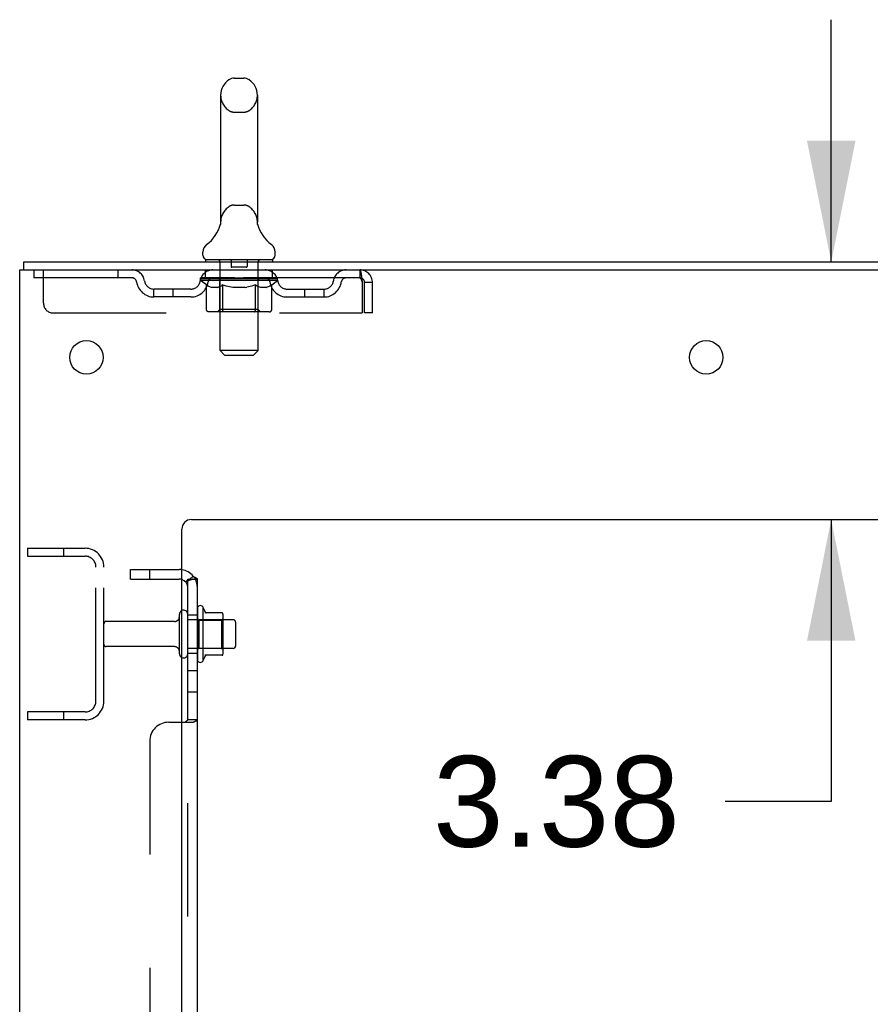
# Model space of a CAD drawing. Header units: inches. Extents: x 0 to 270, y 0 to 175.
# Tile 6 of 81: x 12 to 23, y 113 to 126. Entities that reach past the tile are written whole.
import ezdxf

# ---------------------------------------------------------------- set-up
doc = ezdxf.new("R2010")
doc.units = ezdxf.units.IN
doc.header["$LTSCALE"] = 14.84127
doc.header["$MEASUREMENT"] = 0
doc.linetypes.add('HIDDEN', pattern=[0.2, 0.1, -0.1])
doc.layers.get('0').update_dxf_attribs({"linetype": 'CONTINUOUS'})
for name, color, linetype in [('DEFAULT_2', 8, 'HIDDEN'), ('DIMENSIONS', 7, 'CONTINUOUS'), ('SUBPANEL', 7, 'CONTINUOUS')]:
    doc.layers.add(name, color=color, linetype=linetype)
doc.styles.get("Standard").update_dxf_attribs({"font": 'arial.ttf'})
doc.dimstyles.new('DIMSTYLE_1', dxfattribs={"dimtxt": 1.190476, "dimasz": 1.587302, "dimexe": 0.09, "dimexo": 0.07, "dimgap": 0.0375, "dimtad": 0, "dimtih": 1, "dimtoh": 1, "dimzin": 4, "dimdsep": 46, "dimtxsty": 'Standard', "dimblk": '_FILLED', "dimblk1": '_FILLED', "dimblk2": '_FILLED', "dimcen": 0.09, "dimadec": 3, "dimazin": 1, "dimtfac": 1, "dimtdec": 3, "dimtofl": 0, "dimtmove": 0, "dimatfit": 3, "dimldrblk": '_FILLED', "dimfxl": 0, "dimtolj": 1, "dimtzin": 4, "dimarcsym": 0})

# ---------------------------------------------------------------- blocks, each defined once
blk = doc.blocks.new('_FILLED')
at = {"color": 0, "linetype": 'ByBlock'}
blk.add_solid([(0, 0), (-1, 0.2), (-1, -0.2)], dxfattribs=at)
blk = doc.blocks.new('*D13')
at = {"layer": 'DIMENSIONS', "color": 2, "linetype": 'Continuous'}
for p, q in [((22.253, 123.103), (22.253, 126.277)), ((22.253, 119.728), (22.253, 116.035)), ((22.253, 116.035), (20.864, 116.035))]:
    blk.add_line(p, q, dxfattribs=at)
at = {"layer": 'DIMENSIONS', "color": 2, "linetype": 'Continuous', "xscale": 1.5873015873, "yscale": 1.5873015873, "zscale": 1.5873015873}
for p, rotation in [((22.253, 123.103), 270), ((22.253, 119.728), 90)]:
    blk.add_blockref('_FILLED', p, dxfattribs=dict(at, rotation=rotation))
at = {"layer": 'DIMENSIONS', "color": 2, "linetype": 'Continuous', "insert": (20.269, 116.631), "char_height": 1.1905, "width": 3.23509, "attachment_point": 3, "line_spacing_factor": 0.9}
blk.add_mtext('3.38', dxfattribs=at)

msp = doc.modelspace()

# ---------------------------------------------------------------- linework, layer by layer
at = {"color": 7, "linetype": 'Continuous'}
for p, q in [((14.426, 125.511), (14.553, 125.511)), ((14.248, 125.288), (14.248, 123.625)), ((14.731, 125.288), (14.731, 123.625)), ((14.246, 123.596), (14.246, 123.595)), ((14.248, 123.605), (14.247, 123.604)), ((14.247, 123.604), (14.247, 123.603)), ((14.247, 123.603), (14.247, 123.602)), ((14.247, 123.602), (14.247, 123.601)), ((14.247, 123.601), (14.247, 123.6)), ((14.247, 123.6), (14.247, 123.599)), ((14.247, 123.599), (14.247, 123.598)), ((14.248, 123.625), (14.248, 123.621)), ((14.248, 123.606), (14.248, 123.605)), ((14.731, 123.621), (14.731, 123.625)), ((14.731, 123.62), (14.731, 123.621)), ((14.733, 123.596), (14.733, 123.597)), ((14.243, 123.581), (14.242, 123.58)), ((14.737, 123.58), (14.737, 123.581)), ((14.737, 123.581), (14.737, 123.581)), ((14.015, 123.193), (14.015, 123.231)), ((14.965, 123.193), (14.965, 123.231)), ((11.667, 122.999), (11.667, 123.103)), ((14.052, 123.133), (14.052, 123.103)), ((14.927, 123.133), (14.052, 123.133)), ((14.927, 123.133), (14.927, 123.103)), ((14.014, 118.584), (14.014, 117.872)), ((14.269, 118.505), (14.042, 118.505)), ((14.28, 117.972), (14.28, 118.483)), ((14.414, 118.415), (14.28, 118.415)), ((14.444, 118.385), (14.444, 118.07)), ((14.269, 117.95), (14.042, 117.95)), ((14.414, 118.04), (14.28, 118.04))]:
    msp.add_line(p, q, dxfattribs=at)
at = {"color": 3, "linetype": 'Continuous'}
for p, q in [((11.667, 123.103), (29.426, 123.103)), ((11.615, 55.207), (11.615, 122.999)), ((11.615, 122.999), (29.421, 122.999)), ((13.865, 119.728), (25.74, 119.728)), ((13.74, 57.228), (13.74, 119.603))]:
    msp.add_line(p, q, dxfattribs=at)
at = {"color": 7, "linetype": 'Continuous'}
for points in [[(14.247, 123.598), (14.246, 123.597), (14.246, 123.596)], [(14.246, 123.595), (14.246, 123.594), (14.246, 123.594)], [(14.248, 123.621), (14.248, 123.62), (14.248, 123.619), (14.248, 123.618), (14.248, 123.618), (14.248, 123.617), (14.248, 123.616), (14.248, 123.616), (14.248, 123.615), (14.248, 123.615), (14.248, 123.614), (14.248, 123.613), (14.248, 123.613), (14.248, 123.612), (14.248, 123.611), (14.248, 123.611), (14.248, 123.61), (14.248, 123.61), (14.248, 123.609), (14.248, 123.609), (14.248, 123.608), (14.248, 123.607), (14.248, 123.607), (14.248, 123.606), (14.248, 123.606)], [(14.732, 123.601), (14.732, 123.601), (14.732, 123.602), (14.732, 123.602), (14.732, 123.603), (14.732, 123.603), (14.732, 123.604), (14.732, 123.605), (14.732, 123.605), (14.732, 123.606), (14.732, 123.607), (14.732, 123.607), (14.732, 123.608), (14.732, 123.608), (14.731, 123.609), (14.731, 123.61), (14.731, 123.61), (14.731, 123.611), (14.731, 123.612), (14.731, 123.612), (14.731, 123.613), (14.731, 123.614), (14.731, 123.614), (14.731, 123.615), (14.731, 123.616), (14.731, 123.617), (14.731, 123.617), (14.731, 123.618), (14.731, 123.619), (14.731, 123.62)], [(14.733, 123.597), (14.733, 123.598), (14.733, 123.598), (14.733, 123.599), (14.733, 123.599), (14.732, 123.6), (14.732, 123.601)], [(14.733, 123.594), (14.733, 123.595), (14.733, 123.596)]]:
    msp.add_lwpolyline(points, dxfattribs=at)
at = {"color": 3, "linetype": 'Continuous'}
for centre in [(12.49, 121.853), (20.615, 121.853)]:
    msp.add_circle(centre, 0.219, dxfattribs=at)
at = {"color": 7, "linetype": 'Continuous'}
for centre, radius, start, end in [((14.49, 125.288), 0.241, 123.1848, 180), ((14.426, 125.386), 0.125, 90, 123.1848), ((14.553, 125.386), 0.125, 56.8152, 90), ((14.49, 125.288), 0.241, 0, 56.8152), ((13.766, 123.732), 0.5, 306.7414, 344.6791), ((15.214, 123.732), 0.5, 195.3209, 233.2586), ((14.14, 123.231), 0.125, 126.7414, 180), ((14.84, 123.231), 0.125, 0, 53.2586), ((14.075, 123.193), 0.06, 180, 270), ((14.905, 123.193), 0.06, 270, 360), ((13.982, 118.562), 0.0384, 34.4497, 180), ((13.414, 118.228), 0.698, 23.9679, 30.6631), ((13.764, 118.485), 0.055, 360, 115.9094), ((14.06, 118.515), 0.01, 203.9679, 270), ((14.269, 118.495), 0.01, 5.1938, 90), ((14.139, 118.483), 0.141, 0, 5.2081), ((14.414, 118.385), 0.03, 360, 90), ((14.414, 118.07), 0.03, 270, 0), ((13.764, 117.97), 0.055, 244.0906, 0), ((13.414, 118.228), 0.698, 329.3369, 336.0321), ((14.06, 117.94), 0.01, 90, 156.0321), ((14.269, 117.96), 0.01, 270, 354.8062), ((14.139, 117.972), 0.141, 354.7919, 360), ((13.982, 117.894), 0.0384, 180, 325.5503)]:
    msp.add_arc(centre, radius, start, end, dxfattribs=at)
at = {"color": 3, "linetype": 'Continuous'}
msp.add_arc((13.865, 119.603), 0.125, 90, 180, dxfattribs=at)
at = {"layer": 'DEFAULT_2', "color": 8, "linetype": 'HIDDEN'}
for p, q in [((14.426, 125.066), (14.553, 125.066)), ((14.426, 123.848), (14.553, 123.848)), ((14.247, 123.597), (14.246, 123.597)), ((14.246, 123.596), (14.246, 123.596)), ((14.248, 123.604), (14.247, 123.604)), ((14.247, 123.603), (14.247, 123.603)), ((14.247, 123.602), (14.247, 123.602)), ((14.247, 123.601), (14.247, 123.601)), ((14.247, 123.6), (14.247, 123.6)), ((14.247, 123.599), (14.247, 123.599)), ((14.247, 123.598), (14.247, 123.598)), ((14.248, 123.62), (14.248, 123.619)), ((14.248, 123.613), (14.248, 123.613)), ((14.248, 123.613), (14.248, 123.613)), ((14.248, 123.612), (14.248, 123.612)), ((14.248, 123.611), (14.248, 123.611)), ((14.248, 123.611), (14.248, 123.611)), ((14.248, 123.61), (14.248, 123.61)), ((14.248, 123.606), (14.248, 123.606)), ((14.248, 123.605), (14.248, 123.605)), ((14.731, 123.621), (14.731, 123.621)), ((14.731, 123.617), (14.731, 123.617)), ((14.731, 123.614), (14.731, 123.614)), ((14.731, 123.614), (14.731, 123.614)), ((14.731, 123.612), (14.731, 123.612)), ((14.732, 123.605), (14.732, 123.605)), ((14.733, 123.598), (14.733, 123.598)), ((14.733, 123.596), (14.733, 123.597)), ((14.242, 123.58), (14.242, 123.58)), ((14.232, 123.133), (14.232, 123.103)), ((14.241, 121.943), (14.241, 123.103)), ((14.385, 123.123), (14.385, 123.043)), ((14.595, 123.123), (14.595, 123.043)), ((14.739, 121.943), (14.739, 123.103)), ((14.747, 123.133), (14.747, 123.103)), ((11.802, 122.999), (11.802, 122.895)), ((11.927, 122.561), (11.927, 122.999)), ((12.902, 122.999), (12.902, 122.895)), ((14.052, 122.895), (14.052, 122.999)), ((14.585, 123.033), (14.395, 123.033)), ((14.927, 122.895), (14.927, 122.999)), ((16.073, 122.999), (16.073, 122.895)), ((16.073, 122.895), (11.802, 122.895)), ((13.984, 122.858), (13.984, 122.895)), ((14.063, 122.802), (13.984, 122.858)), ((14.996, 122.858), (13.984, 122.858)), ((13.991, 122.89), (13.991, 122.895)), ((13.998, 122.887), (13.998, 122.89)), ((13.998, 122.887), (14.981, 122.887)), ((14.005, 122.887), (14.005, 122.89)), ((14.006, 122.887), (14.006, 122.89)), ((14.014, 122.89), (14.014, 122.895)), ((14.027, 122.887), (14.027, 122.89)), ((14.029, 122.887), (14.029, 122.89)), ((14.051, 122.89), (14.051, 122.895)), ((14.063, 122.887), (14.063, 122.89)), ((14.065, 122.887), (14.065, 122.89)), ((14.228, 122.889), (14.067, 122.889)), ((14.102, 122.89), (14.102, 122.895)), ((14.103, 122.887), (14.103, 122.889)), ((14.104, 122.887), (14.104, 122.889)), ((14.106, 122.887), (14.106, 122.889)), ((14.112, 122.887), (14.112, 122.89)), ((14.112, 122.887), (14.112, 122.889)), ((14.115, 122.887), (14.115, 122.89)), ((14.117, 122.887), (14.117, 122.89)), ((14.121, 122.887), (14.121, 122.889)), ((14.132, 122.887), (14.132, 122.889)), ((14.147, 122.887), (14.147, 122.891)), ((14.147, 122.887), (14.147, 122.889)), ((14.163, 122.887), (14.163, 122.889)), ((14.164, 122.89), (14.164, 122.895)), ((14.172, 122.887), (14.172, 122.89)), ((14.175, 122.887), (14.175, 122.89)), ((14.183, 122.887), (14.183, 122.889)), ((14.192, 122.887), (14.192, 122.893)), ((14.204, 122.887), (14.204, 122.889)), ((14.207, 122.887), (14.207, 122.889)), ((14.228, 122.887), (14.228, 122.889)), ((14.282, 122.889), (14.232, 122.889)), ((14.237, 122.89), (14.237, 122.895)), ((14.24, 122.48), (14.24, 122.855)), ((14.242, 122.887), (14.242, 122.89)), ((14.246, 122.887), (14.246, 122.89)), ((14.251, 122.887), (14.251, 122.894)), ((14.254, 122.887), (14.254, 122.889)), ((14.263, 122.887), (14.263, 122.889)), ((14.282, 122.887), (14.282, 122.889)), ((14.342, 122.889), (14.295, 122.889)), ((14.311, 122.887), (14.311, 122.889)), ((14.317, 122.89), (14.317, 122.895)), ((14.32, 122.887), (14.32, 122.89)), ((14.321, 122.887), (14.321, 122.894)), ((14.324, 122.887), (14.324, 122.89)), ((14.33, 122.887), (14.33, 122.89)), ((14.342, 122.887), (14.342, 122.889)), ((14.406, 122.889), (14.363, 122.889)), ((14.373, 122.887), (14.373, 122.889)), ((14.398, 122.889), (14.49, 122.895)), ((14.402, 122.89), (14.402, 122.895)), ((14.402, 122.89), (14.402, 122.895)), ((14.402, 122.895), (14.402, 122.895)), ((14.402, 122.887), (14.402, 122.89)), ((14.405, 122.887), (14.405, 122.89)), ((14.406, 122.887), (14.406, 122.89)), ((14.406, 122.887), (14.406, 122.889)), ((14.473, 122.889), (14.435, 122.889)), ((14.439, 122.887), (14.439, 122.889)), ((14.473, 122.887), (14.473, 122.889)), ((14.488, 122.89), (14.488, 122.89)), ((14.488, 122.887), (14.488, 122.89)), ((14.488, 122.887), (14.488, 122.89)), ((14.49, 122.89), (14.49, 122.895)), ((14.49, 122.895), (14.581, 122.889)), ((14.492, 122.887), (14.492, 122.89)), ((14.492, 122.887), (14.492, 122.89)), ((14.492, 122.89), (14.492, 122.89)), ((14.506, 122.887), (14.506, 122.889)), ((14.506, 122.889), (14.545, 122.889)), ((14.54, 122.887), (14.54, 122.889)), ((14.573, 122.887), (14.573, 122.89)), ((14.573, 122.887), (14.573, 122.889)), ((14.573, 122.889), (14.617, 122.889)), ((14.574, 122.887), (14.574, 122.89)), ((14.577, 122.89), (14.577, 122.895)), ((14.577, 122.895), (14.578, 122.895)), ((14.577, 122.887), (14.577, 122.89)), ((14.578, 122.89), (14.578, 122.895)), ((14.606, 122.887), (14.606, 122.889)), ((14.638, 122.887), (14.638, 122.889)), ((14.638, 122.889), (14.685, 122.889)), ((14.65, 122.887), (14.65, 122.89)), ((14.656, 122.887), (14.656, 122.89)), ((14.658, 122.887), (14.658, 122.894)), ((14.66, 122.887), (14.66, 122.89)), ((14.663, 122.89), (14.663, 122.895)), ((14.669, 122.887), (14.669, 122.889)), ((14.697, 122.887), (14.697, 122.889)), ((14.697, 122.889), (14.747, 122.889)), ((14.717, 122.887), (14.717, 122.889)), ((14.726, 122.887), (14.726, 122.889)), ((14.729, 122.887), (14.729, 122.894)), ((14.734, 122.887), (14.734, 122.89)), ((14.737, 122.887), (14.737, 122.89)), ((14.74, 122.48), (14.74, 122.855)), ((14.743, 122.89), (14.743, 122.895)), ((14.751, 122.887), (14.751, 122.889)), ((14.751, 122.889), (14.996, 122.889)), ((14.773, 122.887), (14.773, 122.889)), ((14.775, 122.887), (14.775, 122.889)), ((14.788, 122.887), (14.788, 122.893)), ((14.797, 122.887), (14.797, 122.889)), ((14.804, 122.887), (14.804, 122.89)), ((14.807, 122.887), (14.807, 122.89)), ((14.815, 122.89), (14.815, 122.895)), ((14.816, 122.887), (14.816, 122.889)), ((14.833, 122.887), (14.833, 122.891)), ((14.833, 122.887), (14.833, 122.889)), ((14.847, 122.887), (14.847, 122.889)), ((14.859, 122.887), (14.859, 122.889)), ((14.862, 122.887), (14.862, 122.89)), ((14.865, 122.887), (14.865, 122.89)), ((14.868, 122.887), (14.868, 122.89)), ((14.868, 122.887), (14.868, 122.889)), ((14.873, 122.887), (14.873, 122.889)), ((14.876, 122.887), (14.876, 122.889)), ((14.876, 122.887), (14.876, 122.889)), ((14.877, 122.89), (14.877, 122.895)), ((14.899, 122.892), (14.995, 122.893)), ((14.899, 122.889), (14.899, 122.892)), ((14.914, 122.887), (14.914, 122.89)), ((14.917, 122.887), (14.917, 122.89)), ((14.919, 122.803), (14.996, 122.858)), ((14.928, 122.89), (14.928, 122.895)), ((14.951, 122.887), (14.951, 122.89)), ((14.952, 122.887), (14.952, 122.89)), ((14.965, 122.89), (14.965, 122.895)), ((14.973, 122.887), (14.973, 122.89)), ((14.974, 122.887), (14.974, 122.89)), ((14.981, 122.887), (14.981, 122.89)), ((14.988, 122.89), (14.988, 122.895)), ((14.995, 122.889), (14.995, 122.893)), ((14.996, 122.858), (14.996, 122.89)), ((16.106, 122.832), (16.106, 122.436)), ((16.136, 122.436), (16.136, 122.832)), ((16.24, 122.832), (16.136, 122.832)), ((16.24, 122.436), (16.24, 122.832)), ((13.375, 122.644), (13.375, 122.748)), ((13.858, 122.748), (13.375, 122.748)), ((13.625, 122.644), (13.625, 122.748)), ((14.063, 122.478), (14.063, 122.802)), ((14.063, 122.802), (14.074, 122.794)), ((14.085, 122.788), (14.074, 122.794)), ((14.096, 122.782), (14.085, 122.788)), ((14.107, 122.776), (14.096, 122.782)), ((14.117, 122.772), (14.107, 122.777)), ((14.128, 122.768), (14.117, 122.772)), ((14.211, 122.768), (14.128, 122.768)), ((14.211, 122.768), (14.222, 122.772)), ((14.233, 122.777), (14.222, 122.772)), ((14.244, 122.782), (14.233, 122.777)), ((14.255, 122.788), (14.243, 122.782)), ((14.266, 122.795), (14.254, 122.788)), ((14.277, 122.802), (14.265, 122.795)), ((14.277, 122.478), (14.277, 122.802)), ((14.277, 122.802), (14.3, 122.795)), ((14.322, 122.788), (14.3, 122.795)), ((14.345, 122.782), (14.322, 122.788)), ((14.367, 122.776), (14.344, 122.782)), ((14.389, 122.772), (14.366, 122.776)), ((14.411, 122.768), (14.389, 122.772)), ((14.569, 122.768), (14.411, 122.768)), ((14.569, 122.768), (14.591, 122.772)), ((14.614, 122.777), (14.591, 122.772)), ((14.636, 122.782), (14.613, 122.777)), ((14.659, 122.788), (14.636, 122.782)), ((14.681, 122.795), (14.658, 122.788)), ((14.705, 122.803), (14.681, 122.795)), ((14.705, 122.478), (14.705, 122.803)), ((14.705, 122.803), (14.717, 122.795)), ((14.728, 122.788), (14.716, 122.795)), ((14.74, 122.782), (14.728, 122.788)), ((14.751, 122.776), (14.74, 122.782)), ((14.763, 122.772), (14.751, 122.776)), ((14.774, 122.768), (14.762, 122.772)), ((14.849, 122.768), (14.774, 122.768)), ((14.849, 122.768), (14.86, 122.772)), ((14.872, 122.777), (14.86, 122.772)), ((14.883, 122.782), (14.872, 122.776)), ((14.895, 122.788), (14.883, 122.782)), ((14.907, 122.795), (14.895, 122.788)), ((14.919, 122.803), (14.907, 122.795)), ((14.919, 122.478), (14.919, 122.803)), ((15.121, 122.748), (15.604, 122.748)), ((15.354, 122.644), (15.354, 122.748)), ((15.604, 122.644), (15.604, 122.748)), ((13.858, 122.644), (13.375, 122.644)), ((15.121, 122.644), (15.604, 122.644)), ((12.052, 122.436), (16.106, 122.436)), ((14.884, 122.449), (14.097, 122.449)), ((14.24, 122.48), (14.208, 122.449)), ((14.74, 122.48), (14.24, 122.48)), ((14.286, 122.452), (14.284, 122.454)), ((14.29, 122.449), (14.288, 122.451)), ((14.292, 122.449), (14.29, 122.449)), ((14.294, 122.449), (14.292, 122.449)), ((14.74, 122.48), (14.772, 122.449)), ((16.24, 122.436), (16.136, 122.436)), ((14.301, 121.883), (14.241, 121.943)), ((14.739, 121.943), (14.241, 121.943)), ((14.679, 121.883), (14.739, 121.943)), ((14.301, 121.883), (14.679, 121.883)), ((11.719, 119.353), (11.719, 119.249)), ((11.719, 119.353), (12.472, 119.353)), ((12.189, 119.353), (12.189, 119.249)), ((11.719, 119.249), (12.472, 119.249)), ((12.615, 117.349), (12.615, 119.106)), ((12.719, 117.349), (12.719, 119.106)), ((13.709, 117.97), (13.709, 118.485)), ((13.819, 117.97), (13.819, 118.485)), ((13.944, 118.562), (13.944, 117.894)), ((13.646, 118.393), (12.749, 118.393)), ((14.28, 118.415), (13.819, 118.415)), ((13.964, 118.411), (13.944, 118.431)), ((13.964, 118.411), (13.964, 118.044)), ((13.964, 118.411), (14.26, 118.411)), ((14.26, 118.411), (14.28, 118.431)), ((14.26, 118.411), (14.26, 118.044)), ((13.646, 118.063), (12.749, 118.063)), ((14.28, 118.04), (13.819, 118.04)), ((13.964, 118.044), (13.944, 118.024)), ((13.964, 118.044), (14.26, 118.044)), ((14.26, 118.044), (14.28, 118.024)), ((11.719, 117.207), (11.719, 117.103)), ((12.472, 117.207), (11.719, 117.207)), ((12.189, 117.207), (12.189, 117.103)), ((12.472, 117.103), (11.719, 117.103))]:
    msp.add_line(p, q, dxfattribs=at)
for points in [[(14.733, 123.595), (14.733, 123.596), (14.733, 123.596)], [(16.073, 122.999), (16.075, 122.998), (16.077, 122.995), (16.08, 122.989), (16.082, 122.982), (16.085, 122.973), (16.087, 122.962), (16.089, 122.95), (16.092, 122.936), (16.094, 122.921), (16.096, 122.904), (16.099, 122.887), (16.101, 122.869), (16.103, 122.851), (16.106, 122.832)], [(16.073, 122.895), (16.075, 122.894), (16.077, 122.893), (16.08, 122.891), (16.082, 122.889), (16.085, 122.885), (16.087, 122.881), (16.089, 122.876), (16.092, 122.871), (16.094, 122.865), (16.096, 122.859), (16.099, 122.853), (16.101, 122.846), (16.103, 122.839), (16.106, 122.832)], [(14.097, 122.449), (14.093, 122.449), (14.089, 122.449), (14.085, 122.451), (14.081, 122.452), (14.077, 122.454), (14.074, 122.456), (14.071, 122.459), (14.068, 122.462), (14.066, 122.466), (14.064, 122.47), (14.063, 122.474), (14.063, 122.478)], [(14.277, 122.47), (14.277, 122.474), (14.277, 122.478)], [(14.278, 122.466), (14.277, 122.47), (14.277, 122.474), (14.277, 122.478)], [(14.288, 122.451), (14.286, 122.452), (14.284, 122.454), (14.282, 122.456), (14.281, 122.459), (14.279, 122.462), (14.278, 122.466)], [(14.282, 122.456), (14.281, 122.459), (14.279, 122.462)], [(14.687, 122.449), (14.69, 122.449), (14.692, 122.449), (14.694, 122.451), (14.696, 122.452), (14.697, 122.454), (14.699, 122.456), (14.701, 122.459), (14.702, 122.462), (14.703, 122.466), (14.704, 122.47), (14.704, 122.474), (14.705, 122.478)], [(14.884, 122.449), (14.888, 122.449), (14.892, 122.449), (14.897, 122.451), (14.9, 122.452), (14.904, 122.454), (14.908, 122.456), (14.911, 122.459), (14.913, 122.462), (14.915, 122.466), (14.917, 122.47), (14.918, 122.474), (14.919, 122.478)]]:
    msp.add_lwpolyline(points, dxfattribs=at)
for centre, radius, start, end in [((14.49, 125.288), 0.241, 180, 236.8152), ((14.49, 125.288), 0.241, 303.1848, 360), ((14.426, 125.191), 0.125, 236.8152, 270), ((14.553, 125.191), 0.125, 270, 303.1848), ((14.49, 123.625), 0.241, 123.1848, 180), ((14.426, 123.723), 0.125, 90, 123.1848), ((14.553, 123.723), 0.125, 56.8152, 90), ((14.49, 123.625), 0.241, 0, 56.8152), ((14.211, 123.103), 0.03, 0, 90), ((14.375, 123.123), 0.01, 0, 90), ((14.605, 123.123), 0.01, 90, 180), ((14.769, 123.103), 0.03, 90, 180), ((13.086, 122.832), 0.167, 8.0716, 90), ((14.147, 122.832), 0.167, 90, 171.9284), ((14.395, 123.043), 0.01, 180, 270), ((14.585, 123.043), 0.01, 270, 360), ((14.832, 122.832), 0.167, 8.0716, 90), ((15.893, 122.832), 0.167, 90, 171.9284), ((16.073, 122.832), 0.167, 0, 90), ((13.086, 122.832), 0.0625, 7.9863, 90), ((13.375, 122.873), 0.229, 187.9863, 270), ((13.375, 122.873), 0.125, 188.0716, 270), ((13.858, 122.873), 0.125, 270, 351.9284), ((13.858, 122.873), 0.229, 270, 352.0137), ((14.147, 122.832), 0.0625, 90, 172.0137), ((14.208, 122.855), 0.0318, 0, 90), ((14.772, 122.855), 0.0318, 90, 180), ((14.833, 122.832), 0.0625, 7.9863, 90), ((15.121, 122.873), 0.229, 187.9863, 270), ((15.121, 122.873), 0.125, 188.0716, 270), ((15.604, 122.873), 0.125, 270, 351.9284), ((15.604, 122.873), 0.229, 270, 352.0137), ((15.893, 122.832), 0.0625, 90, 172.0137), ((16.073, 122.832), 0.063, 0, 90), ((12.052, 122.561), 0.125, 180, 270), ((12.472, 119.106), 0.246, 0, 90), ((12.472, 119.106), 0.142, 0, 90), ((13.646, 118.455), 0.0625, 270, 360), ((13.764, 118.485), 0.055, 115.9094, 180), ((12.749, 118.363), 0.03, 90, 180), ((12.749, 118.093), 0.03, 180, 270), ((13.646, 118), 0.0625, 0, 90), ((13.764, 117.97), 0.055, 180, 244.0906), ((12.472, 117.349), 0.246, 270, 360), ((12.472, 117.349), 0.142, 270, 360)]:
    msp.add_arc(centre, radius, start, end, dxfattribs=at)
for centre, major_axis, ratio, start_param, end_param in [((14.49, 122.895), (0.506, 0.005), 0.05963, 2.96643, 3.140963), ((13.968, 122.885), (0.158, 0), 0.060556, 0.430652, 1.470503), ((14.49, 122.895), (0.506, 0), 0.060556, -3.141593, -2.96706), ((13.968, 122.88), (0.158, 0.002), 0.05963, 1.376596, 1.469874), ((14.49, 122.895), (0.506, 0.011), 0.05688, 2.791345, 2.965878), ((13.948, 122.885), (0.158, 0.002), 0.05963, 0.25549, 1.295341), ((14.003, 122.885), (0.158, -0.002), 0.05963, 0.605815, 1.645666), ((14.49, 122.895), (0.506, -0.005), 0.05963, -2.96643, -2.791898), ((14.003, 122.88), (0.158, 0), 0.060556, 1.551758, 1.645036), ((13.948, 122.88), (0.158, 0.003), 0.05688, 1.20151, 1.294789), ((14.004, 122.882), (0.131, 0.001), 0.05963, 1.065228, 1.614276), ((13.988, 122.882), (0.131, 0.003), 0.05688, 0.890143, 1.43919), ((14.034, 122.882), (0.131, 0), 0.060556, 1.240391, 1.789438), ((14.49, 122.895), (0.506, 0.015), 0.052395, 2.616403, 2.790936), ((13.945, 122.885), (0.158, 0.003), 0.05688, 0.080405, 1.120256), ((14.053, 122.885), (0.158, -0.003), 0.05688, 0.7809, 1.820751), ((14.49, 122.895), (0.506, -0.011), 0.05688, -2.791345, -2.616812), ((14.053, 122.88), (0.158, -0.002), 0.05963, 1.72692, 1.820198), ((13.945, 122.88), (0.158, 0.005), 0.052395, 1.026568, 1.119847), ((13.988, 122.882), (0.131, 0.004), 0.052395, 0.715201, 1.264248), ((14.079, 122.882), (0.131, -0.001), 0.05963, 1.415553, 1.9646), ((14.49, 122.895), (0.506, 0.02), 0.046319, 2.441654, 2.616187), ((14.116, 122.885), (0.158, -0.005), 0.052395, 0.955842, 1.995693), ((14.49, 122.895), (0.506, -0.015), 0.052395, -2.616403, -2.44187), ((13.959, 122.885), (0.158, 0.005), 0.052395, -0.094537, 0.945314), ((14.116, 122.88), (0.158, -0.003), 0.05688, 1.902006, 1.995284), ((13.959, 122.88), (0.158, 0.006), 0.046319, 0.851819, 0.945098), ((14.002, 122.882), (0.131, 0.005), 0.046319, 0.540452, 1.089499), ((14.136, 122.882), (0.131, -0.003), 0.05688, 1.590638, 2.139686), ((14.49, 122.895), (0.506, 0.024), 0.038841, 2.267123, 2.441656), ((14.191, 122.885), (0.158, -0.006), 0.046319, 1.130591, 2.170442), ((13.988, 122.885), (0.158, 0.006), 0.046319, -0.269286, 0.770565), ((14.49, 122.895), (0.506, -0.02), 0.046319, -2.441654, -2.267121), ((14.191, 122.88), (0.158, -0.005), 0.052395, 2.076947, 2.170226), ((13.988, 122.88), (0.158, 0.007), 0.038841, 0.677289, 0.770567), ((14.032, 122.882), (0.131, 0.006), 0.038841, 0.365921, 0.914969), ((14.203, 122.882), (0.131, -0.004), 0.052395, 1.76558, 2.314627), ((14.49, 122.895), (0.506, 0.027), 0.030195, 2.09281, 2.267343), ((14.275, 122.885), (0.158, -0.007), 0.038841, 1.305122, 2.344973), ((14.033, 122.885), (0.158, 0.007), 0.038841, -0.443817, 0.596034), ((14.49, 122.895), (0.506, -0.024), 0.038841, -2.267123, -2.092591), ((14.275, 122.88), (0.158, -0.006), 0.046319, 2.251696, 2.344975), ((14.033, 122.88), (0.158, 0.008), 0.030195, 0.502975, 0.596254), ((14.075, 122.882), (0.131, 0.007), 0.030195, 0.191608, 0.740655), ((14.28, 122.882), (0.131, -0.005), 0.046319, 1.940329, 2.489376), ((14.092, 122.885), (0.158, 0.008), 0.030195, -0.61813, 0.421721), ((14.49, 122.895), (0.506, 0.029), 0.020645, 1.918687, 2.09322), ((14.365, 122.885), (0.158, -0.008), 0.030195, 1.479435, 2.519286), ((14.49, 122.895), (0.506, -0.027), 0.030195, -2.09281, -1.918277), ((14.365, 122.88), (0.158, -0.007), 0.038841, 2.426227, 2.519505), ((14.092, 122.88), (0.158, 0.009), 0.020645, 0.328852, 0.422131), ((14.131, 122.882), (0.131, 0.007), 0.020645, 0.017485, 0.566532), ((14.362, 122.882), (0.131, -0.006), 0.038841, 2.11486, 2.663907), ((14.163, 122.885), (0.158, 0.009), 0.020645, -0.792253, 0.247598), ((14.49, 122.895), (0.506, 0.03), 0.010478, 1.744704, 1.919237), ((14.459, 122.885), (0.158, -0.009), 0.020645, 1.653558, 2.693409), ((14.49, 122.895), (0.506, -0.029), 0.020645, -1.918687, -1.744154), ((14.459, 122.88), (0.158, -0.008), 0.030195, 2.60054, 2.693819), ((14.163, 122.88), (0.158, 0.009), 0.010478, 0.154869, 0.248148), ((14.198, 122.882), (0.131, 0.008), 0.010478, 6.126688, 6.675735), ((14.449, 122.882), (0.131, -0.007), 0.030195, 2.289173, 2.83822), ((14.244, 122.885), (0.158, 0.009), 0.010478, -0.966236, -0.000846), ((14.554, 122.885), (0.158, -0.009), 0.010478, 1.827541, 2.867392), ((14.49, 122.895), (0.506, -0.03), 0.010478, -1.744704, -1.570171), ((14.554, 122.88), (0.158, -0.009), 0.020645, 2.774664, 2.867942), ((14.537, 122.882), (0.131, -0.007), 0.020645, 2.463296, 3.012344), ((14.425, 122.885), (0.158, 0.009), 0.010478, 0.274201, 1.314052), ((14.356, 122.882), (0.131, 0.008), 0.010478, -0.000483, 0.504314), ((14.332, 122.88), (0.158, 0.009), 0.010478, 0.099668, 0.192946), ((14.49, 122.895), (0.506, 0.03), 0.010478, -1.571421, -1.396888), ((14.647, 122.88), (0.158, -0.009), 0.010478, 2.948646, 3.041925), ((14.623, 122.882), (0.131, -0.008), 0.010478, 2.637279, 3.142076), ((14.52, 122.885), (0.158, 0.009), 0.020645, 0.448184, 1.488034), ((14.443, 122.882), (0.131, 0.007), 0.020645, 0.129249, 0.678296), ((14.425, 122.88), (0.158, 0.009), 0.020645, 0.273651, 0.366929), ((14.736, 122.885), (0.158, -0.009), 0.010478, -3.140747, -2.175357), ((14.49, 122.895), (0.506, 0.029), 0.020645, -1.397439, -1.222906), ((14.49, 122.895), (0.506, -0.03), 0.010478, 1.222355, 1.396888), ((14.614, 122.885), (0.158, 0.008), 0.030195, 0.622307, 1.662158), ((14.531, 122.882), (0.131, 0.007), 0.030195, 0.303372, 0.852419), ((14.781, 122.882), (0.131, -0.008), 0.010478, 2.749043, 3.29809), ((14.816, 122.885), (0.158, -0.009), 0.020645, 2.893995, 3.933846), ((14.52, 122.88), (0.158, 0.008), 0.030195, 0.447774, 0.541052), ((14.816, 122.88), (0.158, -0.009), 0.010478, 2.893445, 2.986723), ((14.49, 122.895), (0.506, 0.027), 0.030195, -1.223315, -1.048783), ((14.49, 122.895), (0.506, -0.029), 0.020645, 1.048373, 1.222906), ((14.705, 122.885), (0.158, 0.007), 0.038841, 0.79662, 1.836471), ((14.617, 122.882), (0.131, 0.006), 0.038841, 0.477686, 1.026733), ((14.848, 122.882), (0.131, -0.007), 0.020645, 2.57506, 3.124108), ((14.887, 122.885), (0.158, -0.008), 0.030195, 2.719872, 3.759723), ((14.788, 122.885), (0.158, 0.006), 0.046319, 0.971151, 2.011002), ((14.614, 122.88), (0.158, 0.007), 0.038841, 0.622087, 0.715366), ((14.887, 122.88), (0.158, -0.009), 0.020645, 2.719462, 2.812741), ((14.49, 122.895), (0.506, 0.024), 0.038841, -1.049002, -0.874469), ((14.49, 122.895), (0.506, -0.027), 0.030195, 0.87425, 1.048783), ((14.7, 122.882), (0.131, 0.005), 0.046319, 0.652216, 1.201263), ((14.863, 122.885), (0.158, 0.005), 0.052395, 1.1459, 2.185751), ((14.904, 122.882), (0.131, -0.007), 0.030195, 2.400937, 2.949985), ((14.946, 122.885), (0.158, -0.007), 0.038841, 2.545558, 3.585409), ((14.776, 122.882), (0.131, 0.004), 0.052395, 0.826965, 1.376012), ((14.705, 122.88), (0.158, 0.006), 0.046319, 0.796618, 0.889896), ((14.946, 122.88), (0.158, -0.008), 0.030195, 2.545339, 2.638617), ((14.926, 122.885), (0.158, 0.003), 0.05688, 1.320842, 2.360692), ((14.49, 122.895), (0.506, 0.02), 0.046319, -0.874471, -0.699939), ((14.49, 122.895), (0.506, -0.024), 0.038841, 0.699936, 0.874469), ((14.991, 122.885), (0.158, -0.006), 0.046319, 2.371028, 3.410879), ((14.948, 122.882), (0.131, -0.006), 0.038841, 2.226624, 2.775671), ((14.976, 122.885), (0.158, 0.002), 0.05963, 1.495927, 2.535778), ((14.844, 122.882), (0.131, 0.003), 0.05688, 1.001907, 1.550954), ((15.021, 122.885), (0.158, -0.005), 0.052395, 2.196279, 3.23613), ((14.977, 122.882), (0.131, -0.005), 0.046319, 2.052093, 2.601141), ((14.788, 122.88), (0.158, 0.005), 0.052395, 0.971367, 1.064645), ((15.012, 122.885), (0.158, 0), 0.060556, 2.364024, 2.71094), ((14.991, 122.88), (0.158, -0.007), 0.038841, 2.371026, 2.464304), ((15.034, 122.885), (0.158, -0.003), 0.05688, 2.021337, 3.061188), ((14.49, 122.895), (0.506, 0.015), 0.052395, -0.699723, -0.52519), ((14.49, 122.895), (0.506, -0.02), 0.046319, 0.525406, 0.699939), ((15.031, 122.885), (0.158, -0.002), 0.05963, 1.846251, 2.886102), ((14.901, 122.882), (0.131, 0.001), 0.05963, 1.176993, 1.72604), ((14.992, 122.882), (0.131, -0.004), 0.052395, 1.877344, 2.426392), ((14.945, 122.882), (0.131, 0), 0.060556, 1.352155, 1.901202), ((14.991, 122.882), (0.131, -0.003), 0.05688, 1.702402, 2.25145), ((14.976, 122.882), (0.131, -0.001), 0.05963, 1.527317, 2.076364), ((14.863, 122.88), (0.158, 0.003), 0.05688, 1.146309, 1.239587), ((15.021, 122.88), (0.158, -0.006), 0.046319, 2.196495, 2.289773), ((14.49, 122.895), (0.506, 0.011), 0.05688, -0.524781, -0.350248), ((14.49, 122.895), (0.506, -0.015), 0.052395, 0.350657, 0.52519), ((15.012, 122.88), (0.158, -0.002), 0.05963, 1.764997, 1.971333), ((14.926, 122.88), (0.158, 0.002), 0.05963, 1.321394, 1.414673), ((15.034, 122.88), (0.158, -0.005), 0.052395, 2.021746, 2.115024), ((14.49, 122.895), (0.506, 0.005), 0.05963, -0.349695, -0.175162), ((14.49, 122.895), (0.506, -0.011), 0.05688, 0.175715, 0.350248), ((14.976, 122.88), (0.158, 0), 0.060556, 1.496556, 1.589835), ((15.031, 122.88), (0.158, -0.003), 0.05688, 1.846804, 1.940083), ((14.49, 122.895), (0.506, -0.005), 0.05963, 6.27665, 6.458348), ((14.49, 122.895), (0.506, 0), 0.060556, -0.174533, -0.058352)]:
    msp.add_ellipse(centre, major_axis=major_axis, ratio=ratio, start_param=start_param, end_param=end_param, dxfattribs=at)
at = {"layer": 'SUBPANEL', "color": 8, "linetype": 'HIDDEN'}
for p, q in [((13.069, 118.947), (13.069, 119.072)), ((13.069, 119.072), (13.707, 119.072)), ((13.319, 118.947), (13.319, 119.072)), ((13.069, 118.947), (13.707, 118.947)), ((13.843, 118.947), (13.793, 118.906)), ((13.819, 118.945), (13.819, 118.947)), ((13.819, 118.478), (13.944, 118.478)), ((13.819, 117.978), (13.944, 117.978)), ((13.819, 117.75), (13.944, 117.75)), ((13.819, 117.469), (13.944, 117.469)), ((13.569, 117.072), (13.74, 117.072)), ((13.799, 117.087), (13.801, 117.089)), ((13.819, 117.106), (13.819, 117.107)), ((13.819, 61.099), (13.819, 117.107)), ((13.934, 117.094), (13.937, 117.096)), ((13.319, 116.822), (13.319, 112.947))]:
    msp.add_line(p, q, dxfattribs=at)
at = {"layer": 'SUBPANEL', "color": 7, "linetype": 'Continuous'}
for p, q in [((13.89, 118.985), (13.843, 118.947)), ((13.819, 117.107), (13.819, 118.947)), ((13.819, 118.947), (13.944, 118.947)), ((13.819, 117.107), (13.944, 117.107))]:
    msp.add_line(p, q, dxfattribs=at)
at = {"layer": 'SUBPANEL', "color": 3, "linetype": 'Continuous'}
for p, q in [((13.944, 59.259), (13.944, 118.947)), ((13.74, 117.072), (13.89, 117.072))]:
    msp.add_line(p, q, dxfattribs=at)
for points in [[(13.89, 118.985), (13.892, 118.983), (13.895, 118.98), (13.898, 118.978), (13.901, 118.976), (13.905, 118.974), (13.909, 118.972), (13.913, 118.97), (13.921, 118.967)], [(13.921, 118.967), (13.925, 118.965), (13.928, 118.964), (13.931, 118.962), (13.934, 118.96), (13.937, 118.958), (13.939, 118.956), (13.941, 118.954), (13.942, 118.952), (13.943, 118.95), (13.944, 118.948), (13.944, 118.947)], [(13.89, 117.072), (13.892, 117.073), (13.895, 117.075), (13.898, 117.077), (13.901, 117.079), (13.905, 117.08), (13.909, 117.082)], [(13.909, 117.082), (13.917, 117.085), (13.921, 117.087), (13.925, 117.089), (13.928, 117.09), (13.931, 117.092), (13.934, 117.094), (13.937, 117.096), (13.939, 117.098), (13.941, 117.1), (13.942, 117.102), (13.943, 117.104), (13.944, 117.105), (13.944, 117.107)]]:
    msp.add_lwpolyline(points, dxfattribs=at)
at = {"layer": 'SUBPANEL', "color": 7, "linetype": 'Continuous'}
for points in [[(13.793, 118.906), (13.793, 118.906), (13.793, 118.907), (13.793, 118.908), (13.793, 118.909), (13.793, 118.91), (13.794, 118.911), (13.795, 118.913), (13.796, 118.914), (13.798, 118.916), (13.799, 118.917), (13.801, 118.919)], [(13.801, 118.919), (13.804, 118.923), (13.806, 118.925), (13.808, 118.927), (13.81, 118.93), (13.812, 118.932), (13.814, 118.934)], [(13.814, 118.934), (13.815, 118.937), (13.817, 118.939), (13.818, 118.941), (13.818, 118.943), (13.819, 118.945)], [(13.793, 117.072), (13.793, 117.073), (13.793, 117.075), (13.793, 117.077), (13.793, 117.078), (13.793, 117.08), (13.794, 117.081), (13.795, 117.083), (13.796, 117.085), (13.798, 117.086), (13.799, 117.087), (13.801, 117.089), (13.802, 117.09), (13.804, 117.091)], [(13.804, 117.091), (13.808, 117.094), (13.81, 117.095), (13.812, 117.097), (13.814, 117.098), (13.815, 117.1), (13.817, 117.101), (13.818, 117.103), (13.818, 117.104), (13.819, 117.106), (13.819, 117.107)]]:
    msp.add_lwpolyline(points, dxfattribs=at)
at = {"layer": 'SUBPANEL', "color": 8, "linetype": 'HIDDEN'}
for points in [[(13.815, 118.924), (13.815, 118.924), (13.815, 118.924), (13.815, 118.924), (13.815, 118.924), (13.816, 118.924), (13.816, 118.925), (13.817, 118.925), (13.817, 118.925), (13.818, 118.926), (13.819, 118.926), (13.819, 118.926), (13.82, 118.927), (13.82, 118.927), (13.821, 118.927), (13.822, 118.928), (13.822, 118.928), (13.823, 118.928), (13.824, 118.929), (13.825, 118.929), (13.825, 118.93), (13.826, 118.93), (13.827, 118.93), (13.828, 118.931), (13.828, 118.931), (13.829, 118.931), (13.83, 118.932), (13.831, 118.932), (13.832, 118.933), (13.832, 118.933), (13.833, 118.933), (13.834, 118.934), (13.835, 118.934), (13.836, 118.934), (13.837, 118.935), (13.838, 118.935), (13.839, 118.936), (13.84, 118.936), (13.841, 118.936), (13.842, 118.937), (13.843, 118.937), (13.844, 118.938), (13.845, 118.938), (13.846, 118.938), (13.847, 118.939), (13.848, 118.939), (13.849, 118.939), (13.85, 118.94), (13.852, 118.94), (13.853, 118.941), (13.854, 118.941), (13.855, 118.941), (13.856, 118.942), (13.857, 118.942), (13.858, 118.942), (13.86, 118.943), (13.861, 118.943), (13.862, 118.943), (13.863, 118.944), (13.864, 118.944), (13.865, 118.944), (13.866, 118.944), (13.867, 118.945), (13.868, 118.945), (13.869, 118.945), (13.87, 118.945), (13.871, 118.945), (13.872, 118.946), (13.873, 118.946), (13.874, 118.946), (13.875, 118.946), (13.875, 118.946), (13.876, 118.946), (13.877, 118.947), (13.877, 118.947), (13.878, 118.947), (13.878, 118.947), (13.878, 118.947), (13.878, 118.947)], [(13.819, 118.927), (13.818, 118.926), (13.818, 118.926), (13.817, 118.926), (13.817, 118.925), (13.816, 118.925), (13.816, 118.924), (13.816, 118.924), (13.815, 118.924), (13.815, 118.924), (13.815, 118.924), (13.815, 118.924)], [(13.878, 118.947), (13.878, 118.947), (13.878, 118.947), (13.878, 118.947), (13.878, 118.947), (13.877, 118.947), (13.877, 118.947), (13.876, 118.947), (13.876, 118.947), (13.875, 118.947)], [(13.793, 117.072), (13.793, 117.073), (13.793, 117.075), (13.793, 117.077), (13.793, 117.078), (13.793, 117.08), (13.794, 117.081), (13.795, 117.083), (13.796, 117.085), (13.798, 117.086)], [(13.812, 117.097), (13.814, 117.098), (13.815, 117.1), (13.817, 117.101), (13.818, 117.103), (13.818, 117.104), (13.819, 117.106)], [(13.941, 117.1), (13.942, 117.102), (13.943, 117.104), (13.944, 117.105), (13.944, 117.107)]]:
    msp.add_lwpolyline(points, dxfattribs=at)
for centre, radius, start, end in [((13.707, 118.835), 0.237, 81.9946, 90), ((13.707, 118.835), 0.237, 0, 39.4342), ((13.707, 118.835), 0.112, 72.8585, 90), ((13.569, 116.822), 0.25, 90, 180)]:
    msp.add_arc(centre, radius, start, end, dxfattribs=at)
at = {"layer": 'SUBPANEL', "color": 3, "linetype": 'Continuous'}
msp.add_arc((13.707, 118.835), 0.237, 39.4342, 81.9946, dxfattribs=at)
at = {"layer": 'SUBPANEL', "color": 7, "linetype": 'Continuous'}
msp.add_arc((13.707, 118.835), 0.112, 0, 72.8585, dxfattribs=at)

# ---------------------------------------------------------------- dimensions: what is measured, and where the dimension line sits
at = {"layer": 'DIMENSIONS', "color": 2, "linetype": 'Continuous'}
dim = msp.add_linear_dim(base=(22.253178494, 119.727851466), p1=(11.726716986, 123.102851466), p2=(13.864716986, 119.727851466), angle=270, dimstyle='DIMSTYLE_1', dxfattribs=at)
dim.commit()
dim.dimension.update_dxf_attribs({"geometry": '*D13', "text_midpoint": (18.647749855, 116.02869718), "dimtype": 160})

doc.saveas('drawing.dxf')
